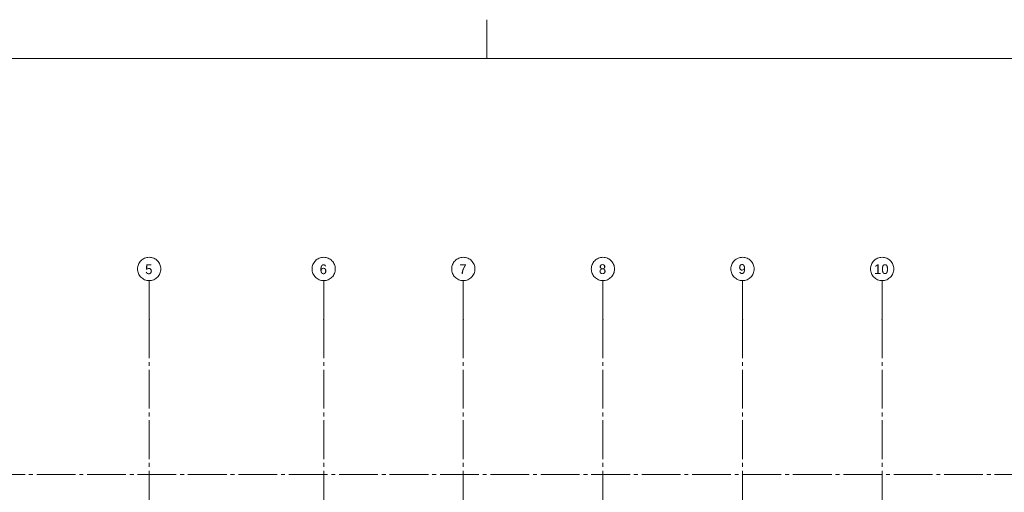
# Paper-space layout '19061B DOn1 311b Plattegrond eerste verdieping' of a CAD drawing. Header units: millimetres. Extents: x 10 to 1052, y 0 to 594.
# Tile 15 of 23: x 300 to 554, y 472 to 594. Entities that reach past the tile are written whole.
import ezdxf
from ezdxf.xclip import XClip

# ---------------------------------------------------------------- set-up
doc = ezdxf.new("R2010")
doc.units = ezdxf.units.MM
doc.header["$MEASUREMENT"] = 0
doc.header["$XCLIPFRAME"] = 0
doc.linetypes.add('B0204', pattern=[13, 10, -1, 1, -1])
doc.linetypes.add('B0402', pattern=[9.375, 6.25, -3.125])
doc.layers.add('A Stramien', color=7, linetype='Continuous')
doc.styles.add('GENERATED_STYLE_2', font='txt')

# ---------------------------------------------------------------- blocks, each defined once
blk = doc.blocks.new('Drawing_2_1', base_point=(162.76, 134.76))
at = {"layer": 'A Stramien', "color": 9, "linetype": 'B0204', "lineweight": 0}
for p, q in [((333.76, 516.76), (333.76, 526.76)), ((378.76, 516.76), (378.76, 526.76)), ((414.76, 516.76), (414.76, 526.76)), ((450.76, 516.76), (450.76, 526.76)), ((486.76, 516.76), (486.76, 526.76)), ((522.76, 516.76), (522.76, 526.76)), ((333.76, 516.76), (333.76, 94.76)), ((378.76, 516.76), (378.76, 94.76)), ((414.76, 516.76), (414.76, 94.76)), ((450.76, 516.76), (450.76, 94.76)), ((486.76, 516.76), (486.76, 94.76)), ((522.76, 516.76), (522.76, 94.76)), ((122.76, 476.76), (850.76, 476.76))]:
    blk.add_line(p, q, dxfattribs=at)
at = {"layer": 'A Stramien', "color": 2, "linetype": 'Continuous', "lineweight": 0, "flags": 128}
for points in [[(333.76, 526.76, 1), (333.76, 532.76, 1)], [(378.76, 526.76, 1), (378.76, 532.76, 1)], [(414.76, 526.76, 1), (414.76, 532.76, 1)], [(450.76, 526.76, 1), (450.76, 532.76, 1)], [(486.76, 526.76, 1), (486.76, 532.76, 1)], [(522.76, 526.76, 1), (522.76, 532.76, 1)]]:
    blk.add_lwpolyline(points, format="xyb", close=True, dxfattribs=at)
at = {"layer": 'A Stramien', "color": 9, "linetype": 'B0204', "lineweight": 0}
for p in [(333.76, 516.76), (333.76, 516.76), (378.76, 516.76), (378.76, 516.76), (414.76, 516.76), (414.76, 516.76), (450.76, 516.76), (450.76, 516.76), (486.76, 516.76), (486.76, 516.76), (522.76, 516.76), (522.76, 516.76)]:
    blk.add_point(p, dxfattribs=at)
at = {"layer": 'A Stramien', "color": 2, "linetype": 'Continuous', "lineweight": 0, "char_height": 2.5, "attachment_point": 4, "style": 'GENERATED_STYLE_2'}
for s, insert in [('\\A1;{\\pql;\\pt0;\\fUbuntu|b0|i0|c0|p34;5}', (332.73, 529.66)), ('\\A1;{\\pql;\\pt0;\\fUbuntu|b0|i0|c0|p34;6}', (377.73, 529.67)), ('\\A1;{\\pql;\\pt0;\\fUbuntu|b0|i0|c0|p34;7}', (413.73, 529.69)), ('\\A1;{\\pql;\\pt0;\\fUbuntu|b0|i0|c0|p34;8}', (449.73, 529.69)), ('\\A1;{\\pql;\\pt0;\\fUbuntu|b0|i0|c0|p34;9}', (485.73, 529.72)), ('\\A1;{\\pql;\\pt0;\\fUbuntu|b0|i0|c0|p34;10}', (520.7, 529.69))]:
    blk.add_mtext(s, dxfattribs=dict(at, insert=insert))

psp = doc.layouts.new('19061B DOn1 311b Plattegrond eerste verdieping')

# ---------------------------------------------------------------- linework, layer by layer
at = {"color": 9, "linetype": 'Continuous', "lineweight": 0}
psp.add_line((420.83, 584), (420.83, 594), dxfattribs=at)
at = {"color": 1, "linetype": 'Continuous', "lineweight": 0, "flags": 128}
psp.add_lwpolyline([(9.91, 584), (911.83, 584), (911.83, 10), (9.91, 10)], close=True, dxfattribs=at)

# ---------------------------------------------------------------- next in the draw order: block references
at = {"color": 174, "linetype": 'B0402', "lineweight": 0, "true_color": 0x0000aa}
ref = psp.add_blockref('Drawing_2_1', (162.76, 134.76), dxfattribs=at)
XClip(ref).set_block_clipping_path([(79.3942840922, 259.7577289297), (75.7192347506, 35.9876383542), (906.5478504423, 28.6452526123), (869.5607442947, 554.9340556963), (288.7603641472, 554.9340556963), (79.3942840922, 554.9340556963), (79.3942840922, 329.4925967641)])

doc.saveas('drawing.dxf')
